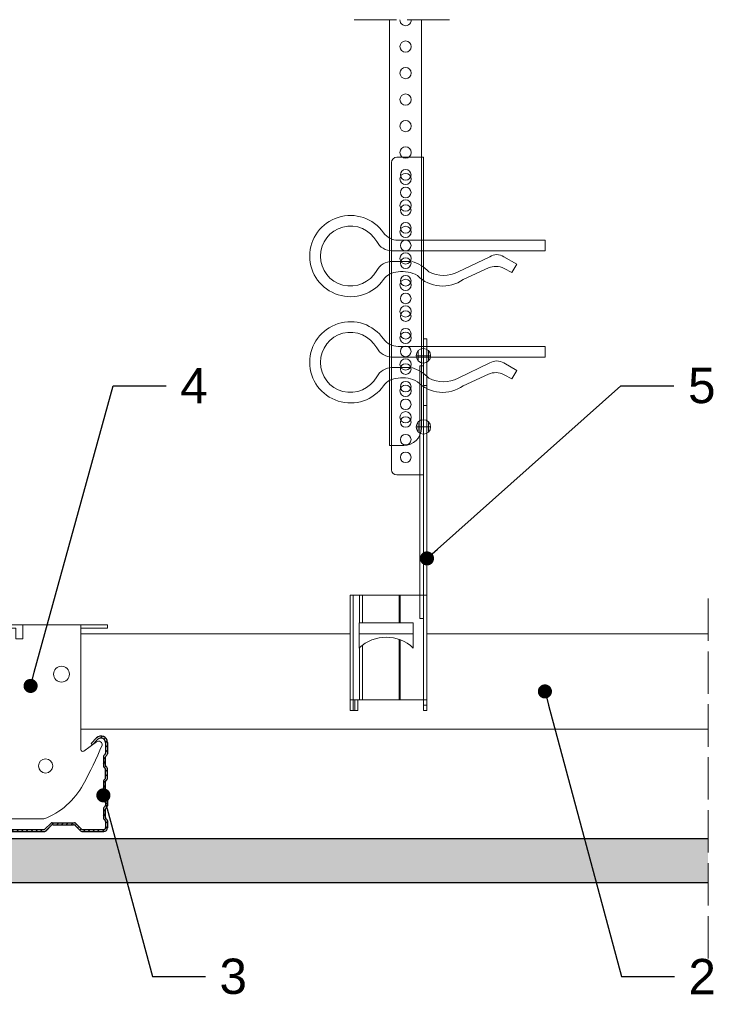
# Model space of a CAD drawing. Header units: millimetres. Extents: x 1985 to 2400, y 1192 to 1630.
import ezdxf
from ezdxf import colors
from ezdxf.entities.mleader import LeaderData, LeaderLine
from ezdxf.math import Vec2, Vec3

# ---------------------------------------------------------------- set-up
doc = ezdxf.new("R2010")
doc.units = ezdxf.units.MM
doc.linetypes.add('ACAD_ISO02W100', pattern=[15, 12, -3])
for name, color, linetype, lineweight in [('_RIGIPS AKCESORIA', 7, 'Continuous', 18), ('_RIGIPS G-K', 7, 'Continuous', 25), ('_RIGIPS PROFIL', 7, 'Continuous', 18), ('PRZERYWANA', 7, 'ACAD_ISO02W100', 9)]:
    doc.layers.add(name, color=color, linetype=linetype, lineweight=lineweight)
doc.styles.get("Standard").update_dxf_attribs({"font": 'arial.ttf'})

# ---------------------------------------------------------------- blocks, each defined once
blk = doc.blocks.new('CD 60 ULTRASTIL')
h = blk.add_hatch()
h.set_pattern_fill('ANSI31', color=256, scale=0.3, style=0)
h.set_pattern_definition([(45, (0, 0), (-0.6735192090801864, 0.6735192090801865), [])])
h.paths.add_polyline_path([(542.8756161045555, 684.4982338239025, -0.3027756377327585), (543.4857863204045, 684.4982338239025), (544.5421426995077, 683.7939962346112, 0.1480687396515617), (544.8472278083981, 683.7016238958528), (555.4178837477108, 683.7016238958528, 0.198912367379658), (555.8067924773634, 683.8627151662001), (557.3846099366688, 685.4405326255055, -0.198912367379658), (557.7735186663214, 685.6016238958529), (563.587883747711, 685.6016238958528, -0.198912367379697), (563.9767924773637, 685.4405326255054), (565.554609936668, 683.8627151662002, 0.1989123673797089), (565.9435186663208, 683.7016238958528), (572.1807012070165, 683.7016238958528, 0.4142135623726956), (573.1807012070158, 684.7016238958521), (573.1807012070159, 686.7360211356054, 0.1989123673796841), (573.0196099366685, 687.124929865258), (572.7417924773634, 687.4027473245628, -0.1989123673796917), (572.5807012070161, 687.7916560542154), (572.5807012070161, 689.8738064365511, -0.198912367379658), (572.7417924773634, 690.2627151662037), (573.0196099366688, 690.5405326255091, 0.198912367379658), (573.1807012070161, 690.9294413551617), (573.1807012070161, 694.4738064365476, 0.198912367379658), (573.0196099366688, 694.8627151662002), (572.7417924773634, 695.1405326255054, -0.1989123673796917), (572.5807012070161, 695.529441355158), (572.5807012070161, 697.6115917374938, -0.198912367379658), (572.7417924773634, 698.0005004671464), (573.0196099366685, 698.2783179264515, 0.198912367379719), (573.1807012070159, 698.6672266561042), (573.1807012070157, 701.4738064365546, 0.1989123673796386), (573.0196099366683, 701.8627151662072), (572.7417924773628, 702.1405326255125, -0.1989123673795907), (572.5807012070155, 702.529441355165), (572.5807012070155, 704.6115917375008, -0.1989123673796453), (572.7417924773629, 705.0005004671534), (573.0196099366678, 705.2783179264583, 0.1989123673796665), (573.1807012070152, 705.6672266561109), (573.1807012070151, 708.8968961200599, 0.6661284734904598), (570.1151523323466, 710.1768906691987), (568.5471884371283, 708.6266223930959), (568.9338839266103, 708.2355129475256), (570.5018478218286, 709.7857812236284, -0.6661284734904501), (572.6307012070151, 708.8968961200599), (572.6307012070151, 705.8950441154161, -0.1989123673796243), (572.4696099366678, 705.5061353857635), (572.191792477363, 705.2283179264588, 0.1989123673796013), (572.0307012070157, 704.8394091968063), (572.0307012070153, 702.30162389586, 0.1989123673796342), (572.1917924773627, 701.9127151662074), (572.4696099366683, 701.6348977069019, -0.1989123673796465), (572.6307012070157, 701.2459889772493), (572.6307012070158, 698.8950441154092, -0.198912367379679), (572.4696099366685, 698.5061353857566), (572.1917924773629, 698.228317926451, 0.1989123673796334), (572.0307012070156, 697.8394091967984), (572.0307012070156, 695.3016238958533, 0.1989123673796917), (572.1917924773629, 694.9127151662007), (572.4696099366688, 694.6348977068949, -0.1989123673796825), (572.6307012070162, 694.2459889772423), (572.6307012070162, 691.1572588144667, -0.1989123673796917), (572.4696099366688, 690.7683500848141), (572.191792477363, 690.4905326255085, 0.1989123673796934), (572.0307012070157, 690.1016238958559), (572.0307012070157, 687.5638385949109, 0.198912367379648), (572.191792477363, 687.1749298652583), (572.4696099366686, 686.8971124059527, -0.1989123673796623), (572.6307012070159, 686.5082036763), (572.6307012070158, 684.7016238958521, -0.4142135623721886), (572.1807012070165, 684.2516238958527), (566.1713361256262, 684.2516238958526, -0.1989123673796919), (565.7824273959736, 684.4127151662), (564.2046099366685, 685.9905326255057, 0.1989123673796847), (563.8157012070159, 686.151623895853), (557.5457012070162, 686.1516238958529, 0.1989123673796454), (557.1567924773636, 685.9905326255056), (555.578975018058, 684.4127151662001, -0.1989123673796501), (555.1900662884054, 684.2516238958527), (545.0137544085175, 684.2516238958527, -0.1480687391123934), (544.7086693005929, 684.3439962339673), (543.4857863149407, 685.1592515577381, 0.3027756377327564), (542.8756160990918, 685.1592515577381), (541.6527331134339, 684.3439962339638, -0.1480687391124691), (541.3476480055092, 684.2516238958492), (531.1713361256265, 684.2516238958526, -0.1989123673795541), (530.7824273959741, 684.4127151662), (529.2046099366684, 685.9905326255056, 0.1989123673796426), (528.8157012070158, 686.1516238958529), (522.5457012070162, 686.151623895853, 0.1989123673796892), (522.1567924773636, 685.9905326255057), (520.5789750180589, 684.4127151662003, -0.198912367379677), (520.1900662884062, 684.2516238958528), (514.1807012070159, 684.2516238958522, -0.4142135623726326), (513.7307012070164, 684.7016238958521), (513.7307012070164, 686.5082036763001, -0.1989123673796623), (513.8917924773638, 686.8971124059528), (514.1696099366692, 687.1749298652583, 0.198912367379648), (514.3307012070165, 687.5638385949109), (514.3307012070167, 690.1016238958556, 0.1989123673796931), (514.1696099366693, 690.4905326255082), (513.8917924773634, 690.7683500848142, -0.1989123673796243), (513.7307012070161, 691.1572588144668), (513.7307012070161, 694.2459889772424, -0.1989123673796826), (513.8917924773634, 694.634897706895), (514.1696099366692, 694.9127151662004, 0.1989123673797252), (514.3307012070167, 695.3016238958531), (514.3307012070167, 697.8394091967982, 0.1989123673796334), (514.1696099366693, 698.2283179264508), (513.8917924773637, 698.5061353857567, -0.1989123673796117), (513.7307012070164, 698.8950441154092), (513.7307012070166, 701.2459889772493, -0.1989123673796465), (513.891792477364, 701.6348977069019), (514.1696099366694, 701.9127151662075, 0.1989123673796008), (514.3307012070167, 702.30162389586), (514.3307012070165, 704.8394091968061, 0.1989123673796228), (514.1696099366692, 705.2283179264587), (513.8917924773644, 705.5061353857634, -0.1989123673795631), (513.7307012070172, 705.8950441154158), (513.7307012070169, 708.89689612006, -0.6661284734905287), (515.8595545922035, 709.7857812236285), (517.4275184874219, 708.2355129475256), (517.814213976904, 708.6266223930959), (516.2462500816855, 710.1768906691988, 0.6661284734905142), (513.1807012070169, 708.89689612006), (513.1807012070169, 705.667226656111, 0.1989123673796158), (513.3417924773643, 705.2783179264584), (513.6196099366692, 705.0005004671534, -0.198912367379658), (513.7807012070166, 704.6115917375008), (513.7807012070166, 702.5294413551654, -0.198912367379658), (513.6196099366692, 702.1405326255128), (513.341792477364, 701.8627151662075, 0.1989123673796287), (513.1807012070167, 701.473806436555), (513.1807012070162, 698.6672266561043, 0.198912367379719), (513.3417924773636, 698.2783179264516), (513.6196099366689, 698.0005004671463, -0.1989123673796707), (513.7807012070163, 697.6115917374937), (513.780701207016, 695.5294413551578, -0.1989123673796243), (513.6196099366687, 695.1405326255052), (513.3417924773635, 694.8627151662, 0.198912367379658), (513.1807012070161, 694.4738064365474), (513.1807012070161, 690.9294413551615, 0.198912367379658), (513.3417924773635, 690.540532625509), (513.6196099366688, 690.2627151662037, -0.198912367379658), (513.7807012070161, 689.8738064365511), (513.7807012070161, 687.7916560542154, -0.198912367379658), (513.6196099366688, 687.4027473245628), (513.3417924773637, 687.1249298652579, 0.1989123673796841), (513.1807012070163, 686.7360211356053), (513.1807012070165, 684.7016238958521, 0.4142135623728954), (514.1807012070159, 683.7016238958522), (520.4178837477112, 683.7016238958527, 0.1989123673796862), (520.806792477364, 683.8627151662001), (522.3846099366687, 685.4405326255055, -0.1989123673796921), (522.7735186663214, 685.6016238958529), (528.5878837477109, 685.601623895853, -0.198912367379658), (528.9767924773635, 685.4405326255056), (530.5546099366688, 683.8627151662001, 0.1989123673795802), (530.9435186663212, 683.7016238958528), (541.5141746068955, 683.7016238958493, 0.1480687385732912), (541.8192597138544, 683.79399623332)])
for p, q in [((513.1807012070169, 708.89689612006), (513.1807012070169, 705.667226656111)), ((513.7307012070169, 708.89689612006), (513.7307012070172, 705.8950441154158)), ((515.8595545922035, 709.7857812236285), (517.4275184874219, 708.2355129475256)), ((516.2462500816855, 710.1768906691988), (517.8142139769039, 708.6266223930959)), ((517.4275184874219, 708.2355129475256), (517.8142139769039, 708.6266223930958)), ((570.1151523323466, 710.1768906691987), (568.5471884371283, 708.6266223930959)), ((568.9338839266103, 708.2355129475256), (568.5471884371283, 708.6266223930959)), ((570.5018478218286, 709.7857812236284), (568.9338839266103, 708.2355129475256)), ((572.6307012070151, 708.8968961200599), (572.6307012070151, 705.8950441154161)), ((573.1807012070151, 708.8968961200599), (573.1807012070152, 705.6672266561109)), ((513.3417924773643, 705.2783179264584), (513.6196099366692, 705.0005004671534)), ((513.7807012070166, 704.6115917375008), (513.7807012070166, 702.5294413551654)), ((513.8917924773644, 705.5061353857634), (514.1696099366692, 705.2283179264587)), ((514.3307012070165, 704.8394091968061), (514.3307012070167, 702.30162389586)), ((572.0307012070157, 704.8394091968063), (572.0307012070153, 702.30162389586)), ((572.4696099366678, 705.5061353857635), (572.191792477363, 705.2283179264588)), ((572.5807012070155, 704.6115917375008), (572.5807012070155, 702.529441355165)), ((573.0196099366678, 705.2783179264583), (572.7417924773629, 705.0005004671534)), ((513.1807012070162, 698.6672266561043), (513.1807012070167, 701.473806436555)), ((513.341792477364, 701.8627151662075), (513.6196099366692, 702.1405326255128)), ((513.7307012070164, 698.8950441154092), (513.7307012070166, 701.2459889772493)), ((513.891792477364, 701.6348977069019), (514.1696099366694, 701.9127151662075)), ((572.4696099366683, 701.6348977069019), (572.1917924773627, 701.9127151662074)), ((572.6307012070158, 698.8950441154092), (572.6307012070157, 701.2459889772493)), ((573.0196099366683, 701.8627151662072), (572.7417924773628, 702.1405326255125)), ((573.1807012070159, 698.6672266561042), (573.1807012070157, 701.4738064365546)), ((513.3417924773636, 698.2783179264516), (513.6196099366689, 698.0005004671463)), ((513.7807012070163, 697.6115917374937), (513.780701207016, 695.5294413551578)), ((513.8917924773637, 698.5061353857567), (514.1696099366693, 698.2283179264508)), ((514.3307012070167, 697.8394091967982), (514.3307012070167, 695.3016238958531)), ((572.0307012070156, 697.8394091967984), (572.0307012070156, 695.3016238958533)), ((572.4696099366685, 698.5061353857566), (572.1917924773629, 698.228317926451)), ((572.5807012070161, 697.6115917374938), (572.5807012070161, 695.529441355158)), ((573.0196099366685, 698.2783179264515), (572.7417924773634, 698.0005004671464)), ((513.1807012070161, 694.4738064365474), (513.1807012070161, 690.9294413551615)), ((513.3417924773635, 694.8627151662), (513.6196099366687, 695.1405326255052)), ((513.8917924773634, 694.634897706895), (514.1696099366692, 694.9127151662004)), ((572.4696099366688, 694.6348977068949), (572.1917924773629, 694.9127151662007)), ((573.0196099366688, 694.8627151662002), (572.7417924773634, 695.1405326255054)), ((573.1807012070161, 694.4738064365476), (573.1807012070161, 690.9294413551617)), ((513.7307012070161, 694.2459889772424), (513.7307012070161, 691.1572588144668)), ((572.6307012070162, 694.2459889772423), (572.6307012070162, 691.1572588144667)), ((513.3417924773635, 690.540532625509), (513.6196099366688, 690.2627151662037)), ((513.7807012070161, 689.8738064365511), (513.7807012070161, 687.7916560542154)), ((513.8917924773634, 690.7683500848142), (514.1696099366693, 690.4905326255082)), ((514.3307012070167, 690.1016238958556), (514.3307012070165, 687.5638385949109)), ((572.0307012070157, 690.1016238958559), (572.0307012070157, 687.5638385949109)), ((572.4696099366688, 690.7683500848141), (572.191792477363, 690.4905326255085)), ((572.5807012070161, 689.8738064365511), (572.5807012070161, 687.7916560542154)), ((573.0196099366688, 690.5405326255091), (572.7417924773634, 690.2627151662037)), ((513.1807012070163, 686.7360211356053), (513.1807012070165, 684.7016238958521)), ((513.3417924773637, 687.1249298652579), (513.6196099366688, 687.4027473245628)), ((513.7307012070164, 686.5082036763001), (513.7307012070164, 684.7016238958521)), ((513.8917924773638, 686.8971124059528), (514.1696099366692, 687.1749298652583)), ((522.5457012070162, 686.151623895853), (528.8157012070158, 686.1516238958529)), ((557.5457012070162, 686.1516238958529), (563.8157012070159, 686.151623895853)), ((572.4696099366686, 686.8971124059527), (572.191792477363, 687.1749298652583)), ((572.6307012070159, 686.5082036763), (572.6307012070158, 684.7016238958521)), ((573.0196099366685, 687.124929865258), (572.7417924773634, 687.4027473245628)), ((573.1807012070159, 686.7360211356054), (573.1807012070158, 684.7016238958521)), ((514.1807012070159, 684.2516238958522), (520.1900662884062, 684.2516238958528)), ((514.1807012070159, 683.7016238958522), (520.4178837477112, 683.7016238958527)), ((520.5789750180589, 684.4127151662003), (522.1567924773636, 685.9905326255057)), ((520.806792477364, 683.8627151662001), (522.3846099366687, 685.4405326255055)), ((528.5878837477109, 685.601623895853), (522.7735186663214, 685.6016238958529)), ((530.5546099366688, 683.8627151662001), (528.9767924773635, 685.4405326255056)), ((530.7824273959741, 684.4127151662), (529.2046099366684, 685.9905326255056)), ((530.9435186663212, 683.7016238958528), (541.5141746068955, 683.7016238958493)), ((531.1713361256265, 684.2516238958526), (541.3476480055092, 684.2516238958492)), ((541.6527331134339, 684.3439962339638), (542.8756160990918, 685.1592515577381)), ((541.8192597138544, 683.79399623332), (542.8756161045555, 684.4982338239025)), ((544.7086693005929, 684.3439962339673), (543.4857863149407, 685.1592515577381)), ((544.5421426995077, 683.7939962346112), (543.4857863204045, 684.4982338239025)), ((544.8472278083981, 683.7016238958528), (555.4178837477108, 683.7016238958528)), ((545.0137544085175, 684.2516238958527), (555.1900662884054, 684.2516238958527)), ((555.578975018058, 684.4127151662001), (557.1567924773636, 685.9905326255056)), ((555.8067924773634, 683.8627151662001), (557.3846099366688, 685.4405326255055)), ((557.7735186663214, 685.6016238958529), (563.587883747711, 685.6016238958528)), ((565.554609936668, 683.8627151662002), (563.9767924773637, 685.4405326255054)), ((565.7824273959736, 684.4127151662), (564.2046099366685, 685.9905326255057)), ((565.9435186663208, 683.7016238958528), (572.1807012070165, 683.7016238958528)), ((566.1713361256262, 684.2516238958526), (572.1807012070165, 684.2516238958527))]:
    blk.add_line(p, q)
for centre, radius, start, end in [((514.9807012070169, 708.89689612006), 1.8, 45.32514365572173, 180.0000000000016), ((514.9807012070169, 708.89689612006), 1.25, 45.32514365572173, 180.0000000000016), ((571.3807012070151, 708.8968961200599), 1.8, 359.9999999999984, 134.6748563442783), ((571.3807012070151, 708.8968961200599), 1.25, 359.9999999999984, 134.6748563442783), ((513.7307012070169, 705.667226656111), 0.55, 180.0000000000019, 224.9999999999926), ((514.2807012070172, 705.8950441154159), 0.55, 180.0000000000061, 224.9999999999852), ((572.0807012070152, 705.8950441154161), 0.55, 315.0000000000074, 0), ((572.6307012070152, 705.6672266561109), 0.55, 315, 1.882888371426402e-12), ((513.2307012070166, 704.6115917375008), 0.55, 0, 45), ((513.7807012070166, 704.8394091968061), 0.55, 2.340888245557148e-12, 44.99999999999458), ((572.5807012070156, 704.8394091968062), 0.55, 135.0000000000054, 179.9999999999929), ((573.1307012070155, 704.6115917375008), 0.55, 135, 179.9999999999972), ((513.7307012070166, 701.4738064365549), 0.55, 135, 179.9999999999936), ((513.2307012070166, 702.5294413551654), 0.55, 315, 0), ((514.2807012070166, 701.2459889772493), 0.55, 135, 179.9999999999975), ((513.7807012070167, 702.30162389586), 0.55, 315.0000000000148, 2.175499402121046e-12), ((572.5807012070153, 702.30162389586), 0.55, 179.9999999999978, 224.9999999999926), ((572.0807012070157, 701.2459889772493), 0.55, 2.544443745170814e-12, 45), ((573.1307012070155, 702.529441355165), 0.55, 180, 224.9999999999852), ((572.6307012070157, 701.4738064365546), 0.55, 4.274665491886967e-12, 45), ((513.7307012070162, 698.6672266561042), 0.55, 179.999999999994, 225.0000000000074), ((513.2307012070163, 697.6115917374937), 0.55, 359.9999999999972, 45), ((514.2807012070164, 698.8950441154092), 0.55, 179.9999999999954, 224.9999999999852), ((513.7807012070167, 697.8394091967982), 0.55, 0, 44.99999999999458), ((572.5807012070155, 697.8394091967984), 0.55, 135.0000000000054, 180), ((572.0807012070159, 698.8950441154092), 0.55, 315, 4.643609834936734e-12), ((573.130701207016, 697.6115917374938), 0.55, 135, 180), ((572.6307012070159, 698.667226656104), 0.55, 314.9999999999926, 5.992165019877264e-12), ((513.7307012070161, 694.4738064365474), 0.55, 135, 180), ((513.2307012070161, 695.5294413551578), 0.55, 315.0000000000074, 0), ((514.280701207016, 694.2459889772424), 0.55, 134.9999999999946, 180), ((513.7807012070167, 695.3016238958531), 0.55, 314.9999999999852, 0), ((572.5807012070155, 695.3016238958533), 0.55, 180, 225.0000000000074), ((572.0807012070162, 694.2459889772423), 0.55, 0, 45.00000000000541), ((573.130701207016, 695.529441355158), 0.55, 180, 225.0000000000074), ((572.6307012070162, 694.4738064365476), 0.55, 0, 45), ((513.7307012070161, 690.9294413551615), 0.55, 180, 225), ((513.2307012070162, 689.8738064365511), 0.55, 0, 45), ((514.280701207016, 691.1572588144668), 0.55, 180, 224.9999999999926), ((513.7807012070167, 690.1016238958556), 0.55, 359.9999999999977, 45.00000000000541), ((572.5807012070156, 690.1016238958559), 0.55, 134.9999999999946, 180.0000000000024), ((572.0807012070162, 691.1572588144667), 0.55, 314.9999999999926, 0), ((573.130701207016, 689.8738064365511), 0.55, 135, 180), ((572.6307012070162, 690.9294413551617), 0.55, 315, 0), ((513.7307012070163, 686.7360211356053), 0.55, 135, 180.0000000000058), ((513.2307012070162, 687.7916560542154), 0.55, 315, 0), ((514.2807012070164, 686.5082036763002), 0.55, 135.0000000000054, 180.0000000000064), ((513.7807012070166, 687.5638385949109), 0.55, 315, 359.9999999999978), ((522.5457012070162, 685.6016238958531), 0.55, 90, 135.0000000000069), ((528.8157012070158, 685.601623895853), 0.55, 45.00000000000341, 90), ((557.5457012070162, 685.601623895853), 0.55, 89.99999999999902, 134.9999999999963), ((563.8157012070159, 685.6016238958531), 0.55, 44.99999999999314, 89.999999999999), ((572.5807012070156, 687.5638385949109), 0.55, 180.0000000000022, 225), ((572.080701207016, 686.5082036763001), 0.55, 359.9999999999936, 44.99999999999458), ((573.130701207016, 687.7916560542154), 0.55, 180, 225.0000000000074), ((572.6307012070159, 686.7360211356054), 0.55, 359.9999999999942, 45), ((514.1807012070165, 684.7016238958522), 1, 180.0000000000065, 269.9999999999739), ((514.1807012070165, 684.7016238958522), 0.45, 180.0000000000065, 269.9999999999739), ((520.1900662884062, 684.8016238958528), 0.55, 270.0000000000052, 315.0000000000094), ((520.4178837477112, 684.2516238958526), 0.55, 270.0000000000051, 315.0000000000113), ((522.7735186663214, 685.0516238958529), 0.55, 90.00000000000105, 135.0000000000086), ((528.5878837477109, 685.051623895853), 0.55, 45, 90), ((530.9435186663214, 684.2516238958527), 0.55, 224.9999999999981, 269.999999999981), ((531.1713361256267, 684.8016238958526), 0.55, 225.0000000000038, 269.9999999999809), ((541.3476480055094, 684.8016238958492), 0.55, 269.9999999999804, 303.6900675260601), ((541.5141746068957, 684.2516238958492), 0.55, 269.9999999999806, 303.6900674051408), ((543.1807012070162, 684.7016238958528), 0.55, 56.30993247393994, 123.6900675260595), ((543.18070121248, 684.0406061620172), 0.55, 56.30993247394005, 123.6900675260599), ((544.8472278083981, 684.2516238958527), 0.55, 236.3099323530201, 270), ((545.0137544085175, 684.8016238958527), 0.55, 236.3099324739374, 270), ((555.1900662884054, 684.8016238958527), 0.55, 270, 314.9999999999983), ((555.4178837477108, 684.2516238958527), 0.55, 270, 315), ((557.7735186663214, 685.0516238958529), 0.55, 90, 135), ((563.587883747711, 685.0516238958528), 0.55, 44.9999999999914, 90), ((565.9435186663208, 684.2516238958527), 0.55, 224.9999999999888, 270), ((566.1713361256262, 684.8016238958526), 0.55, 224.9999999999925, 270), ((572.1807012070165, 684.7016238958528), 1, 270, 6.513775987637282e-12), ((572.1807012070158, 684.7016238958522), 1, 270.000000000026, 359.9999999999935), ((572.1807012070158, 684.7016238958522), 0.45, 270.000000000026, 359.9999999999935)]:
    blk.add_arc(centre, radius, start, end)
blk = doc.blocks.new('Lacznik krzyzowy (widok2)')
at = {"layer": '_RIGIPS AKCESORIA'}
for p, q in [((94.80100345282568, 91.50114062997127, 218.35550945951), (94.80100345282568, 90.50114062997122, 218.35550945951)), ((94.80100345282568, 91.50114062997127, 218.35550945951), (154.8010034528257, 91.49672761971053, 218.35550945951)), ((94.80100345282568, 90.50114062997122, 218.35550945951), (102.3010034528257, 90.50114062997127, 218.35550945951)), ((102.3010034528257, 56.15121996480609, 218.35550945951), (102.3010034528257, 91.49672761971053, 218.35550945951)), ((119.8010034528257, 91.50114062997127, 218.35550945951), (119.8010034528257, 87.50114062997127, 218.35550945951)), ((130.8010034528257, 91.50114062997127, 218.35550945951), (119.8010034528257, 91.50114062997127, 218.35550945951)), ((121.8010034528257, 87.50114062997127, 218.35550945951), (121.8010034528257, 90.50114062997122, 218.35550945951)), ((121.8010034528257, 90.50114062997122, 218.35550945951), (128.8542769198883, 90.50114062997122, 218.35550945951)), ((128.8542769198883, 90.50114062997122, 218.35550945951), (128.8542769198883, 87.50114062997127, 218.35550945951)), ((130.8542769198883, 91.50114062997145, 218.35550945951), (130.8542769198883, 87.50114062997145, 218.35550945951)), ((147.3010034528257, 91.49672761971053, 218.35550945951), (147.3010034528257, 56.15121996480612, 218.35550945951)), ((154.8010034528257, 90.50114062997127, 218.35550945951), (147.3010034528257, 90.50114062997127, 218.35550945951)), ((154.8010034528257, 91.49672761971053, 218.35550945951), (154.8010034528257, 90.50114062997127, 218.35550945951)), ((119.8010034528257, 87.50114062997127, 218.35550945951), (121.8010034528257, 87.50114062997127, 218.35550945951)), ((128.8542769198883, 87.50114062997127, 218.35550945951), (130.8542769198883, 87.50114062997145, 218.35550945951)), ((97.86760435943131, 58.34633894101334, 218.35550945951), (101.5103843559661, 55.74435322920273, 218.35550945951)), ((148.0916225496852, 55.74435322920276, 218.35550945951), (151.73440254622, 58.34633894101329, 218.35550945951)), ((136.7961178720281, 36.5011406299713, 218.35550945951), (112.8058890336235, 36.5011406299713, 218.35550945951))]:
    blk.add_line(p, q, dxfattribs=at)
for centre, radius in [((107.8010034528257, 77.50114062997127, 218.35550945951), 2.000000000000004), ((141.8010034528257, 77.50114062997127, 218.35550945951), 2.236067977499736), ((112.3010034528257, 51.50114062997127, 218.35550945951), 2.000000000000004), ((137.3010034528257, 51.50114062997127, 218.35550945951), 2)]:
    blk.add_circle(centre, radius, dxfattribs=at)
for centre, radius, start, end in [((97.28636616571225, 57.5326054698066, 218.35550945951), 0.9999999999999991, 122.1387604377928, 189.8151986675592), ((129.2274675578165, 66.45332960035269, 218.35550945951), 34.15848160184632, 195.435149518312, 241.2658161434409), ((97.28636616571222, 57.5326054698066, 218.35550945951), 0.9999999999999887, 54.46232220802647, 122.1387604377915), ((101.8010034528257, 56.15121996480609, 218.35550945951), 0.5, 234.4623222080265, 0), ((147.8010034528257, 56.15121996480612, 218.35550945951), 0.5, 180, 305.5376777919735), ((20.47329545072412, 114.7799562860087, 218.35550945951), 144.7066213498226, 331.7398307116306, 336.6224787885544), ((152.3156407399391, 57.5326054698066, 218.35550945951), 0.9999999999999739, 350.1848013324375, 125.5376777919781), ((129.1176020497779, 56.49081985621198, 218.35550945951), 21.41370777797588, 291.0129815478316, 331.4749137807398)]:
    blk.add_arc(centre, radius, start, end, dxfattribs=at)
blk = doc.blocks.new('wieszak noniuszowy bok')
at = {"layer": '_RIGIPS AKCESORIA', "lineweight": 0}
for p, q in [((1392.479778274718, 5181.364649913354), (1399.979778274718, 5181.364649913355)), ((1399.979778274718, 5024.654332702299), (1399.979778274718, 5181.364649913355)), ((1390.979778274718, 5092.864649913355), (1390.979778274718, 5179.864649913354)), ((1399.979778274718, 5129.949621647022), (1399.971590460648, 5129.949621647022)), ((1399.979778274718, 5129.949621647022), (1401.003255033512, 5129.949621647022)), ((1401.003255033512, 5129.949621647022), (1400.995067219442, 5129.949621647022)), ((1401.003255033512, 5129.949621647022), (1401.003255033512, 5024.654332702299)), ((1398.538722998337, 5126.582724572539), (1398.538722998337, 5123.652219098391)), ((1399.979778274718, 5126.060409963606), (1399.979778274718, 5102.020987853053)), ((1401.4208335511, 5126.582724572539), (1401.4208335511, 5123.652219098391)), ((1398.964489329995, 5122.277639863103), (1399.979778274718, 5122.277639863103)), ((1398.964489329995, 5122.277639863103), (1399.979778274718, 5122.277639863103)), ((1398.964489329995, 5122.277639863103), (1398.964489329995, 5050.724332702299)), ((1399.979778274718, 5116.660799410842), (1401.003255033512, 5116.660799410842)), ((1399.979778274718, 5116.62804815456), (1399.979778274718, 5116.660799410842)), ((1399.979778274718, 5116.660799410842), (1399.979778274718, 5116.62804815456)), ((1399.979778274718, 5116.61986034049), (1399.979778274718, 5116.62804815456)), ((1399.979778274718, 5116.62804815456), (1399.979778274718, 5116.562545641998)), ((1399.979778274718, 5116.546170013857), (1399.979778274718, 5116.62804815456)), ((1399.979778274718, 5116.62804815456), (1399.979778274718, 5116.546170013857)), ((1399.979778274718, 5116.554357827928), (1399.979778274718, 5116.61986034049)), ((1399.979778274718, 5116.562545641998), (1399.979778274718, 5116.431540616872)), ((1399.979778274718, 5116.423352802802), (1399.979778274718, 5116.554357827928)), ((1399.979778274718, 5116.406977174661), (1399.979778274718, 5116.546170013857)), ((1399.979778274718, 5116.546170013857), (1399.979778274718, 5116.406977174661)), ((1399.979778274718, 5116.431540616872), (1399.979778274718, 5116.251408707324)), ((1399.979778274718, 5116.235033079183), (1399.979778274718, 5116.423352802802)), ((1399.979778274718, 5116.210469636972), (1399.979778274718, 5116.406977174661)), ((1399.979778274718, 5116.406977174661), (1399.979778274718, 5116.210469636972)), ((1399.979778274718, 5116.251408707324), (1399.979778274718, 5116.013962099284)), ((1399.979778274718, 5115.997586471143), (1399.979778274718, 5116.235033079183)), ((1399.979778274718, 5115.973023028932), (1399.979778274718, 5116.210469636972)), ((1399.979778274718, 5116.210469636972), (1399.979778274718, 5115.973023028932)), ((1399.979778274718, 5116.013962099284), (1399.979778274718, 5115.735576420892)), ((1399.979778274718, 5115.711012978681), (1399.979778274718, 5115.997586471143)), ((1399.979778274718, 5115.68644953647), (1399.979778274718, 5115.973023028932)), ((1399.979778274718, 5115.973023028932), (1399.979778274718, 5115.68644953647)), ((1399.979778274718, 5115.735576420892), (1399.979778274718, 5115.408063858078)), ((1399.979778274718, 5115.383500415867), (1399.979778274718, 5115.711012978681)), ((1399.979778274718, 5115.367124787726), (1399.979778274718, 5115.68644953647)), ((1399.979778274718, 5115.68644953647), (1399.979778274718, 5115.367124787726)), ((1399.979778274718, 5115.408063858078), (1399.979778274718, 5115.047800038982)), ((1399.979778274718, 5115.023236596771), (1399.979778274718, 5115.383500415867)), ((1399.979778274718, 5115.015048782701), (1399.979778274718, 5115.367124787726)), ((1399.979778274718, 5115.367124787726), (1399.979778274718, 5115.015048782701)), ((1399.979778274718, 5115.047800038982), (1399.979778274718, 5114.671160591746)), ((1399.979778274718, 5114.646597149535), (1399.979778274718, 5115.023236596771)), ((1399.979778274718, 5114.638409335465), (1399.979778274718, 5115.015048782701)), ((1399.979778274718, 5115.015048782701), (1399.979778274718, 5114.638409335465)), ((1399.979778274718, 5114.671160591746), (1399.979778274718, 5114.278145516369)), ((1399.979778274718, 5114.245394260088), (1399.979778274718, 5114.646597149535)), ((1399.979778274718, 5114.245394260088), (1399.979778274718, 5114.638409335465)), ((1399.979778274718, 5114.638409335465), (1399.979778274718, 5114.245394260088)), ((1399.979778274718, 5114.278145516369), (1399.979778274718, 5113.876942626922)), ((1399.979778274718, 5113.852379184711), (1399.979778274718, 5114.245394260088)), ((1399.979778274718, 5113.844191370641), (1399.979778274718, 5114.245394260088)), ((1399.979778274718, 5114.245394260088), (1399.979778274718, 5113.844191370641)), ((1399.979778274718, 5113.876942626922), (1399.979778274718, 5113.483927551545)), ((1399.979778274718, 5113.459364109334), (1399.979778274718, 5113.852379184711)), ((1399.979778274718, 5113.844191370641), (1399.979778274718, 5113.442988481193)), ((1399.979778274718, 5113.442988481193), (1399.979778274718, 5113.844191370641)), ((1399.979778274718, 5113.483927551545), (1399.979778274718, 5113.099100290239)), ((1399.979778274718, 5113.074536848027), (1399.979778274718, 5113.459364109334)), ((1399.979778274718, 5113.442988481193), (1399.979778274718, 5113.058161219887)), ((1399.979778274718, 5113.058161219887), (1399.979778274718, 5113.442988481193)), ((1399.979778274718, 5113.099100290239), (1399.979778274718, 5112.747024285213)), ((1399.979778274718, 5112.722460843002), (1399.979778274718, 5113.074536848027)), ((1399.979778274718, 5113.058161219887), (1399.979778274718, 5112.681521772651)), ((1399.979778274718, 5112.681521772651), (1399.979778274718, 5113.058161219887)), ((1399.979778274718, 5112.747024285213), (1399.979778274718, 5112.4195117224)), ((1399.979778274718, 5112.403136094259), (1399.979778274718, 5112.722460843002)), ((1399.979778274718, 5112.681521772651), (1399.979778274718, 5112.329445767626)), ((1399.979778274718, 5112.329445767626), (1399.979778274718, 5112.681521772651)), ((1399.979778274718, 5112.4195117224), (1399.979778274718, 5112.141126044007)), ((1399.979778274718, 5112.124750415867), (1399.979778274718, 5112.403136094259)), ((1399.979778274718, 5112.329445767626), (1399.979778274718, 5112.001933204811)), ((1399.979778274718, 5112.001933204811), (1399.979778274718, 5112.329445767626)), ((1399.979778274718, 5112.141126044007), (1399.979778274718, 5111.903679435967)), ((1399.979778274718, 5111.887303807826), (1399.979778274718, 5112.124750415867)), ((1399.979778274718, 5112.001933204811), (1399.979778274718, 5111.72354752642)), ((1399.979778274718, 5111.72354752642), (1399.979778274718, 5112.001933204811)), ((1399.979778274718, 5111.903679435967), (1399.979778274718, 5111.72354752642)), ((1399.979778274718, 5111.71535971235), (1399.979778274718, 5111.887303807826)), ((1399.979778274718, 5111.72354752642), (1399.979778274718, 5111.600730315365)), ((1399.979778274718, 5111.72354752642), (1399.979778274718, 5111.477913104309)), ((1399.979778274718, 5111.477913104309), (1399.979778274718, 5111.72354752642)), ((1399.979778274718, 5111.592542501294), (1399.979778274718, 5111.71535971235)), ((1399.979778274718, 5111.600730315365), (1399.979778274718, 5111.535227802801)), ((1399.979778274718, 5111.527039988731), (1399.979778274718, 5111.592542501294)), ((1399.979778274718, 5111.535227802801), (1399.979778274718, 5111.527039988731)), ((1399.979778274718, 5111.477913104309), (1399.979778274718, 5111.289593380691)), ((1399.979778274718, 5111.289593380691), (1399.979778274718, 5111.477913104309)), ((1399.979778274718, 5111.289593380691), (1399.979778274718, 5111.150400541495)), ((1399.979778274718, 5111.150400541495), (1399.979778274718, 5111.289593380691)), ((1399.979778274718, 5111.150400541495), (1399.979778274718, 5111.060334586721)), ((1399.979778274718, 5111.060334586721), (1399.979778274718, 5111.150400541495)), ((1399.979778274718, 5111.060334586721), (1399.979778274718, 5111.03577114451)), ((1399.979778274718, 5111.03577114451), (1399.979778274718, 5111.060334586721)), ((1399.979778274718, 5111.03577114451), (1401.003255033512, 5111.03577114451)), ((1398.538722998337, 5106.423062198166), (1398.538722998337, 5103.492556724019)), ((1401.4208335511, 5106.423062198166), (1401.4208335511, 5103.492556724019)), ((1399.979778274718, 5102.020987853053), (1399.979778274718, 5102.102865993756)), ((1399.979778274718, 5091.364649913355), (1392.479778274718, 5091.364649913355)), ((1400.978691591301, 5057.364649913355), (1379.240045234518, 5057.364649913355)), ((1379.240045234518, 5057.364649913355), (1379.240045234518, 5024.654332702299)), ((1380.124329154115, 5057.364649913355), (1380.124329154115, 5024.654332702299)), ((1381.901084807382, 5057.364649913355), (1381.901084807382, 5049.496160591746)), ((1382.78536872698, 5057.364649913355), (1382.78536872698, 5049.496160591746)), ((1393.134765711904, 5057.364649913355), (1393.134765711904, 5049.496160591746)), ((1393.396775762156, 5057.364649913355), (1393.396775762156, 5049.496160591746)), ((1400.978691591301, 5057.364649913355), (1401.003255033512, 5057.364649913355)), ((1401.003255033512, 5057.364649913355), (1400.978691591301, 5057.364649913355)), ((1398.964489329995, 5050.724332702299), (1399.979778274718, 5050.724332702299)), ((1381.811018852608, 5042.348198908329), (1381.811018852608, 5049.496160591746)), ((1397.138606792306, 5049.496160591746), (1381.811018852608, 5049.496160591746)), ((1397.138606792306, 5042.348198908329), (1397.138606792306, 5049.496160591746)), ((1393.134765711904, 5044.788167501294), (1393.134765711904, 5027.716575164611)), ((1393.396775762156, 5044.68991373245), (1393.396775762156, 5027.716575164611)), ((1381.901084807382, 5042.430077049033), (1381.901084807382, 5027.716575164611)), ((1382.78536872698, 5043.175168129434), (1382.78536872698, 5027.716575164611)), ((1379.240045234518, 5027.716575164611), (1401.003255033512, 5027.716575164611)), ((1380.574658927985, 5027.716575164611), (1380.574658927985, 5024.654332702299)), ((1381.458942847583, 5024.654332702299), (1381.458942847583, 5027.716575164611)), ((1399.979778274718, 5026.185453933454), (1401.003255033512, 5026.185453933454)), ((1379.240045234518, 5024.654332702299), (1381.458942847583, 5024.654332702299)), ((1401.003255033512, 5024.654332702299), (1399.979778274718, 5024.654332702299))]:
    blk.add_line(p, q, dxfattribs=at)
at = {"layer": '_RIGIPS AKCESORIA'}
for p, q in [((1397.92463694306, 5125.117471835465), (1402.034919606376, 5125.117471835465)), ((1397.92463694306, 5104.957809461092), (1402.034919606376, 5104.957809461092))]:
    blk.add_line(p, q, dxfattribs=at)
for centre, radius in [((1394.979778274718, 5176.364649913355), 1.5), ((1394.979778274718, 5171.364649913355), 1.5), ((1394.979778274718, 5166.364649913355), 1.5), ((1394.979778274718, 5161.364649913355), 1.5), ((1394.979778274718, 5156.364649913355), 1.5), ((1394.979778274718, 5151.364649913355), 1.5), ((1394.979778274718, 5146.364649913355), 1.5), ((1394.979778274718, 5141.364649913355), 1.5), ((1394.979778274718, 5136.364649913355), 1.5), ((1394.979778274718, 5131.364649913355), 1.5), ((1394.979778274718, 5126.364649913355), 1.5), ((1399.979778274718, 5125.117471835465), 2.055141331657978), ((1394.979778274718, 5121.364649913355), 1.5), ((1394.979778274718, 5116.364649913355), 1.5), ((1394.979778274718, 5111.364649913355), 1.5), ((1394.979778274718, 5106.364649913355), 1.5), ((1399.979778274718, 5104.957809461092), 2.055141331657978), ((1394.979778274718, 5101.364649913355), 1.5), ((1394.979778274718, 5096.364649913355), 1.5)]:
    blk.add_circle(centre, radius, dxfattribs=at)
at = {"layer": '_RIGIPS AKCESORIA', "lineweight": 0}
for centre, start, end in [((1392.479778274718, 5179.864649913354), 90, 180), ((1392.479778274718, 5092.864649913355), 180, 270)]:
    blk.add_arc(centre, 1.5, start, end, dxfattribs=at)
at = {"layer": '_RIGIPS AKCESORIA'}
blk.add_arc((1389.476301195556, 5034.289326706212), 11.12008759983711, 46.4449792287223, 133.4017416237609, dxfattribs=at)
blk = doc.blocks.new('klamra')
at = {"layer": '_RIGIPS AKCESORIA'}
for p, q in [((6831.190054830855, 2764.924384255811), (6831.190054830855, 2808.192224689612)), ((6834.190054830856, 2802.924384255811), (6834.190054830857, 2808.192224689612)), ((6828.190054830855, 2764.924384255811), (6828.190054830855, 2806.53364669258)), ((6832.86632453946, 2780.546256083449), (6837.190054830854, 2789.56548531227)), ((6839.312230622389, 2788.090838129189), (6836.058524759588, 2780.947617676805)), ((6832.859927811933, 2776.627964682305), (6834.998190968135, 2772.924384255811)), ((6836.188357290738, 2776.538285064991), (6837.376269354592, 2774.291128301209)), ((6834.998190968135, 2772.924384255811), (6837.376269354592, 2774.291128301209)), ((6831.190054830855, 2764.924384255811), (6828.190054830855, 2764.924384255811))]:
    blk.add_line(p, q, dxfattribs=at)
for centre, radius, start, end in [((6832.690054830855, 2820.024384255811), 11.5, 305.1527029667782, 234.8472970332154), ((6832.690054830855, 2820.024384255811), 8.5, 298.782204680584, 241.2177953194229), ((6826.190054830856, 2808.192224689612), 5, 0, 61.21779531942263), ((6839.190054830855, 2808.192224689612), 5, 118.7822046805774, 180), ((6823.190054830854, 2806.53364669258), 5, 0, 54.84729703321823), ((6842.190054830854, 2806.533646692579), 5, 125.1527029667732, 180), ((6845.233969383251, 2805.179419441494), 8.157113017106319, 170.4436251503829, 210.2846897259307), ((6843.92533520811, 2805.322497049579), 10.09133165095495, 195.265285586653, 228.1308059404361), ((6831.190054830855, 2793.924384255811), 10, 324.3131642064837, 45.57299599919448), ((6829.226390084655, 2793.686632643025), 8.966817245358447, 332.6387142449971, 27.36128575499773), ((6835.872456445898, 2778.582197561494), 3.590871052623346, 146.8413769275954, 212.9715491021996), ((6840.60872698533, 2778.875020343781), 5, 155.5109413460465, 207.8622255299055)]:
    blk.add_arc(centre, radius, start, end, dxfattribs=at)
blk = doc.blocks.new('noniusz uciety')
at = {"layer": '_RIGIPS AKCESORIA'}
for p, q in [((1663.332796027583, 1509.334425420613), (1663.332796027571, 1629.951364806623)), ((1672.332796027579, 1514.334425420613), (1672.332796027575, 1629.951364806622)), ((1667.332796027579, 1509.334425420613), (1663.332796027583, 1509.334425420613))]:
    blk.add_line(p, q, dxfattribs=at)
for centre in [(1667.876131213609, 1622.336509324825), (1667.876131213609, 1614.836509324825), (1667.876131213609, 1607.336509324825), (1667.876131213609, 1599.836509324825), (1667.876131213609, 1592.336509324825), (1667.876131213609, 1584.836509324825), (1667.876131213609, 1577.336509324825), (1667.876131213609, 1569.836509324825), (1667.876131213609, 1562.336509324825), (1667.876131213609, 1554.836509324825), (1667.876131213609, 1547.336509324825), (1667.876131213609, 1539.836509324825), (1667.876131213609, 1532.336509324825), (1667.876131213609, 1524.836509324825), (1667.876131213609, 1517.336509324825)]:
    blk.add_circle(centre, 1.6, dxfattribs=at)
for centre, radius, start, end in [((1667.876131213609, 1629.836509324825), 1.6, 175.8835004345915, 4.116499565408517), ((1667.332796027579, 1514.334425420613), 5, 270, 0)]:
    blk.add_arc(centre, radius, start, end, dxfattribs=at)
blk = doc.blocks.new('_Dot')
at = {"color": 0, "linetype": 'ByBlock', "lineweight": -2}
blk.add_line((-0.5, 0), (-1, 0), dxfattribs=at)
at = {"color": 0, "linetype": 'ByBlock', "const_width": 0.5}
blk.add_lwpolyline([(-0.25, 0, 1), (0.25, 0, 1)], format="xyb", close=True, dxfattribs=at)

msp = doc.modelspace()

# ---------------------------------------------------------------- hatches: boundary and pattern name
at = {"layer": '_RIGIPS G-K'}
h = msp.add_hatch(dxfattribs=at)
h.set_pattern_fill('DOTS', color=253, scale=0.5, style=0)
h.set_pattern_definition([(0, (0, 0), (0.396875, 0.79375), [0, -0.79375])])
h.paths.add_polyline_path([(2397.203357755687, 1385.551364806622), (2397.203357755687, 1398.051364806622), (2067.203357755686, 1398.051364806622), (2067.203357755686, 1385.551364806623)])

# ---------------------------------------------------------------- linework, layer by layer
for p, q in [((2067.203357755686, 1398.051364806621), (2397.203357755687, 1398.051364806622)), ((2067.203357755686, 1385.551364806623), (2397.203357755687, 1385.551364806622))]:
    msp.add_line(p, q, dxfattribs=at)
at = {"layer": '_RIGIPS PROFIL'}
for p, q in [((2295.890340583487, 1456.051364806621), (2219.703357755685, 1456.051364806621)), ((2313.788902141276, 1456.051364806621), (2298.461314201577, 1456.051364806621)), ((2397.203357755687, 1456.051364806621), (2317.653550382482, 1456.051364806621)), ((2397.203357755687, 1429.051364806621), (2219.703357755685, 1429.051364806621))]:
    msp.add_line(p, q, dxfattribs=at)
at = {"layer": 'PRZERYWANA'}
for p, q in [((2297.067530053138, 1629.951364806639), (2326.067530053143, 1629.951364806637)), ((2397.203357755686, 1466.051364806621), (2397.203357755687, 1363.951364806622))]:
    msp.add_line(p, q, dxfattribs=at)

# ---------------------------------------------------------------- block references
for name, p in [('wieszak noniuszowy bok', (916.6502953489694, -3590.358039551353)), ('Lacznik krzyzowy (widok2)', (2072.402354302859, 1367.081926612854, -218.35550945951)), ('CD 60 ULTRASTIL', (1654.022656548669, 716.3497409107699))]:
    msp.add_blockref(name, p)
at = {"xscale": -1, "rotation": 90}
for p in [(5116.000559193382, 8395.691048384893), (5116.000559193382, 8365.594339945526)]:
    msp.add_blockref('klamra', p, dxfattribs=at)
at = {"layer": '_RIGIPS G-K'}
msp.add_blockref('noniusz uciety', (643.7347340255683, -4.547473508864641e-13), dxfattribs=at)

# ---------------------------------------------------------------- leaders
ml = msp.add_multileader_mtext('Standard', dxfattribs=at)
ml.set_content('4', color=256)
ml.set_leader_properties()
ml.set_arrow_properties(name='DOT')
ml.build(insert=Vec2(0, 0))
ml.multileader.update_dxf_attribs({"dogleg_length": 15})
ctx = ml.context
ctx.base_point, ctx.char_height, ctx.landing_gap_size, ctx.plane_origin = Vec3(2243.816626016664, 1526.267029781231), 10, 4, Vec3(2193.820124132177, 1395.658306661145)
notes = []
notes.append((ctx, [(0, (1, 1, 0), (2228.816626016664, 1526.267029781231), (1, 0), 15, [(0, [(2205.44464642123, 1441.260937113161)], 0, [])])]))
ctx.mtext.insert, ctx.mtext.flow_direction = Vec3(2247.816626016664, 1531.267029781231), 5
ml = msp.add_multileader_mtext('Standard', dxfattribs=at)
ml.set_content('5', color=256)
ml.set_leader_properties()
ml.set_arrow_properties(name='DOT')
ml.build(insert=Vec2(0, 0))
ml.multileader.update_dxf_attribs({"dogleg_length": 15})
ctx = ml.context
ctx.base_point, ctx.char_height, ctx.landing_gap_size, ctx.plane_origin = Vec3(2387.5597187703, 1526.267029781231), 10, 4, Vec3(2295.970924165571, 1395.658306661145)
notes.append((ctx, [(0, (1, 1, 0), (2372.5597187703, 1526.267029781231), (1, 0), 15, [(0, [(2317.653550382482, 1477.366991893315)], 0, [])])]))
ctx.mtext.insert, ctx.mtext.flow_direction = Vec3(2391.5597187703, 1531.352295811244), 5
ml = msp.add_multileader_mtext('Standard', dxfattribs=at)
ml.set_content('2', color=256)
ml.set_leader_properties()
ml.set_arrow_properties(name='DOT')
ml.build(insert=Vec2(0, 0))
ml.multileader.update_dxf_attribs({"dogleg_length": 15})
ctx = ml.context
ctx.base_point, ctx.char_height, ctx.landing_gap_size, ctx.plane_origin = Vec3(2387.672849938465, 1358.940024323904), 10, 4, Vec3(2337.676348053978, 1489.548747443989)
notes.append((ctx, [(0, (1, 1, 0), (2372.672849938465, 1358.940024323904), (1, 0), 15, [(0, [(2351.034078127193, 1439.701809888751)], 0, [])])]))
ctx.mtext.insert, ctx.mtext.flow_direction = Vec3(2391.672849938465, 1363.940024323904), 5
ml = msp.add_multileader_mtext('Standard', dxfattribs=at)
ml.set_content('3', color=256)
ml.set_leader_properties()
ml.set_arrow_properties(name='DOT')
ml.build(insert=Vec2(0, 0))
ml.multileader.update_dxf_attribs({"dogleg_length": 15})
ctx = ml.context
ctx.base_point, ctx.char_height, ctx.landing_gap_size, ctx.plane_origin = Vec3(2254.924318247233, 1358.940024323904), 10, 4, Vec3(2204.927816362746, 1489.548747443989)
notes.append((ctx, [(0, (1, 1, 0), (2239.924318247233, 1358.940024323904), (1, 0), 15, [(0, [(2226.053357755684, 1410.268987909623)], 0, [])])]))
ctx.mtext.insert, ctx.mtext.flow_direction = Vec3(2258.924318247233, 1364.028700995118), 5
for ctx, leaders in notes:
    for number, flags, end, landing, length, lines in leaders:
        leader = LeaderData()
        leader.index, (leader.has_last_leader_line, leader.has_dogleg_vector, leader.attachment_direction) = number, flags
        leader.last_leader_point, leader.dogleg_vector, leader.dogleg_length = Vec3(end), Vec3(landing), length
        for number, points, colour, breaks in lines:
            line = LeaderLine()
            line.index, line.vertices, line.color, line.breaks = number, Vec3.list(points), colors.encode_raw_color(colour), breaks
            leader.lines.append(line)
        ctx.leaders.append(leader)

doc.saveas('drawing.dxf')
